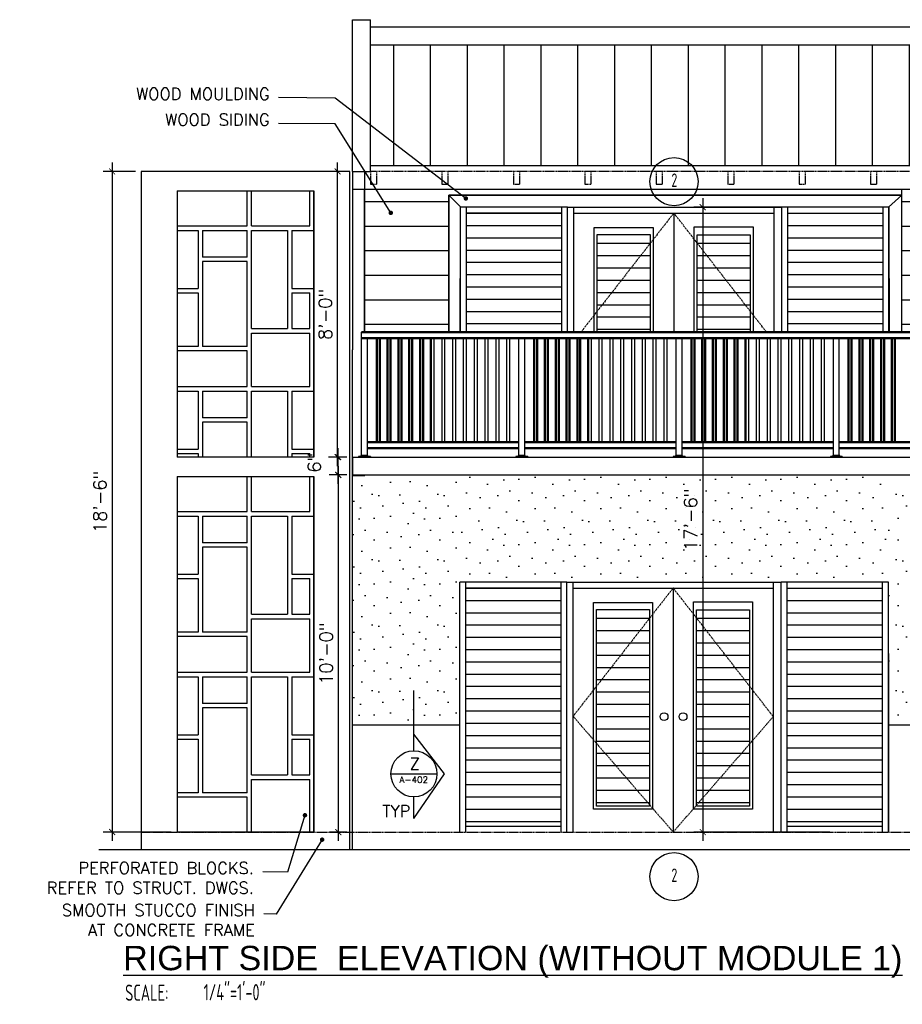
# Model space of a CAD drawing. Header units: inches. Extents: x -3803 to 34213, y -3756 to 4522.
# Tile 41 of 64: x 33041 to 33338, y 2606 to 2937. Entities that reach past the tile are written whole.
import ezdxf
from ezdxf.enums import TextEntityAlignment as Align

# ---------------------------------------------------------------- set-up
doc = ezdxf.new("R2010")
doc.units = ezdxf.units.IN
doc.header["$LTSCALE"] = 0.011
doc.header["$MEASUREMENT"] = 0
doc.header["$PDMODE"] = 1
doc.linetypes.add('DASHED', pattern=[0.75, 0.5, -0.25])
doc.layers.get('0').update_dxf_attribs({"linetype": 'CONTINUOUS'})
doc.layers.get('Defpoints').update_dxf_attribs({"linetype": 'CONTINUOUS'})
for name, color, linetype in [('a-door', 2, 'CONTINUOUS'), ('G-SYMB', 1, 'CONTINUOUS'), ('roof', 8, 'DASHED'), ('TEXT', 2, 'CONTINUOUS')]:
    doc.layers.add(name, color=color, linetype=linetype)
doc.layers.add('DIM', color=4, linetype='CONTINUOUS', lineweight=13)
doc.layers.add('G-PEN4', color=4, linetype='CONTINUOUS', lineweight=50)
doc.styles.add('LAR', font='arial.ttf', dxfattribs={"height": 0.25})
doc.styles.add('MED', font='archstyl.shx', dxfattribs={"width": 0.8, "height": 0.125})
doc.styles.add('ROMANS', font='romans.shx')
doc.styles.add('SMA', font='archstyl.shx', dxfattribs={"width": 0.8, "height": 0.0625})
doc.dimstyles.new('ANGEL', dxfattribs={"dimtxt": 4.375, "dimasz": 2, "dimexe": 3, "dimexo": 2, "dimgap": 1.5, "dimtad": 1, "dimdec": 0, "dimzin": 3, "dimdsep": 46, "dimlunit": 4, "dimtxsty": 'ROMANS', "dimblk": 'ARCHTICK', "dimcen": 0, "dimdle": 3, "dimclrd": 4, "dimclre": 4, "dimclrt": 2, "dimadec": 0, "dimazin": 0, "dimtfac": 1, "dimtdec": 0, "dimtmove": 1, "dimatfit": 3, "dimfxl": 1, "dimfrac": 2, "dimtolj": 1, "dimtzin": 0, "dimarcsym": 0})
doc.dimstyles.new('Copy of STANDARD', dxfattribs={"dimtxt": 8, "dimasz": 3, "dimexe": 3, "dimexo": 3, "dimgap": 3, "dimtad": 1, "dimrnd": 1, "dimzin": 3, "dimdsep": 46, "dimlunit": 4, "dimtxsty": 'Standard', "dimblk": 'ARCHTICK', "dimcen": 3, "dimdle": 3, "dimadec": 0, "dimazin": 0, "dimtfac": 1, "dimtix": 1, "dimtofl": 0, "dimtmove": 1, "dimatfit": 3, "dimfxl": 3, "dimtolj": 1, "dimtzin": 0, "dimlwd": -1, "dimlwe": -1, "dimarcsym": 0})

# ---------------------------------------------------------------- blocks, each defined once
blk = doc.blocks.new('_ArchTick')
at = {"color": 0, "linetype": 'ByBlock', "const_width": 0.15}
blk.add_lwpolyline([(-0.5, -0.5), (0.5, 0.5)], dxfattribs=at)
blk = doc.blocks.new('AINC-DOORID')
at = {"layer": 'G-SYMB'}
blk.add_circle((0, 0), 0.1673, dxfattribs=at)
at = {"layer": 'G-SYMB', "color": 4, "linetype": 'Continuous', "style": 'SMA', "width": 0.75}
blk.add_attdef('DNUM', text='', height=0.0938, dxfattribs=at).set_placement((0.0025, 0.0102), align=Align.MIDDLE)
blk = doc.blocks.new('AINC-TITLE')
at = {"layer": 'G-SYMB', "color": 4, "linetype": 'Continuous', "style": 'MED', "width": 0.75}
blk.add_text('SCALE:', height=0.125, dxfattribs=at).set_placement((-0.8802, -0.3073))
at = {"layer": 'G-SYMB', "color": 1, "linetype": 'Continuous', "style": 'LAR'}
blk.add_attdef('%%UDRAWING-TITLE', (-0.8951, -0.0717), '', height=0.1875, dxfattribs=at)
at = {"layer": 'G-SYMB', "color": 4, "linetype": 'Continuous', "style": 'MED', "width": 0.75}
blk.add_attdef('SCALE', (-0.2765, -0.3036), '', height=0.125, dxfattribs=at)
blk = doc.blocks.new('*D243')
at = {"layer": 'Defpoints', "color": 0, "ltscale": 10, "transparency": 16777216}
for p in [(33315.56, 2873.61), (33270.9, 2663.61), (33315.56, 2663.61)]:
    blk.add_point(p, dxfattribs=at)
at = {"layer": 'DIM', "color": 4, "lineweight": -2, "ltscale": 10, "transparency": 16777216}
for p, q in [((33270.9, 2876.61), (33270.9, 2660.61)), ((33313.56, 2873.61), (33267.9, 2873.61)), ((33313.56, 2663.61), (33267.9, 2663.61))]:
    blk.add_line(p, q, dxfattribs=at)
at = {"layer": 'DIM', "color": 4, "lineweight": -2, "ltscale": 10, "transparency": 16777216, "xscale": 2, "yscale": 2, "zscale": 2}
for p, rotation in [((33270.9, 2873.61), 90), ((33270.9, 2663.61), 270)]:
    blk.add_blockref('_ArchTick', p, dxfattribs=dict(at, rotation=rotation))
at = {"layer": 'DIM', "color": 2, "ltscale": 10, "transparency": 16777216, "insert": (33266.8, 2768.61), "char_height": 4.375, "attachment_point": 5, "rotation": 90, "style": 'ROMANS'}
blk.add_mtext('\\A1;17\'-6"', dxfattribs=at)
blk = doc.blocks.new('*D244')
at = {"layer": 'Defpoints', "color": 0, "ltscale": 10, "transparency": 16777216}
for p in [(33082.29, 2885.61), (33072.49, 2663.61), (33094.29, 2663.61)]:
    blk.add_point(p, dxfattribs=at)
at = {"layer": 'DIM', "color": 4, "lineweight": -2, "ltscale": 10, "transparency": 16777216}
for p, q in [((33080.29, 2885.61), (33069.49, 2885.61)), ((33072.49, 2888.61), (33072.49, 2660.61)), ((33092.29, 2663.61), (33069.49, 2663.61))]:
    blk.add_line(p, q, dxfattribs=at)
at = {"layer": 'DIM', "color": 4, "lineweight": -2, "ltscale": 10, "transparency": 16777216, "xscale": 2, "yscale": 2, "zscale": 2}
for p, rotation in [((33072.49, 2885.61), 90), ((33072.49, 2663.61), 270)]:
    blk.add_blockref('_ArchTick', p, dxfattribs=dict(at, rotation=rotation))
at = {"layer": 'DIM', "color": 2, "ltscale": 10, "transparency": 16777216, "insert": (33068.39, 2774.61), "char_height": 4.375, "attachment_point": 5, "rotation": 90, "style": 'ROMANS'}
blk.add_mtext('\\A1;18\'-6"', dxfattribs=at)
blk = doc.blocks.new('*D245')
at = {"layer": 'Defpoints', "color": 0, "ltscale": 10, "transparency": 16777216}
for p in [(33148.49, 2783.61), (33153.29, 2783.61), (33153.29, 2663.61)]:
    blk.add_point(p, dxfattribs=at)
at = {"layer": 'DIM', "color": 4, "lineweight": -2, "ltscale": 10, "transparency": 16777216}
for p, q in [((33148.49, 2660.61), (33148.49, 2786.61)), ((33151.29, 2783.61), (33145.49, 2783.61)), ((33151.29, 2663.61), (33145.49, 2663.61))]:
    blk.add_line(p, q, dxfattribs=at)
at = {"layer": 'DIM', "color": 4, "lineweight": -2, "ltscale": 10, "transparency": 16777216, "xscale": 2, "yscale": 2, "zscale": 2}
for p, rotation in [((33148.49, 2783.61), 90), ((33148.49, 2663.61), 270)]:
    blk.add_blockref('_ArchTick', p, dxfattribs=dict(at, rotation=rotation))
at = {"layer": 'DIM', "color": 2, "ltscale": 10, "transparency": 16777216, "insert": (33144.39, 2723.61), "char_height": 4.375, "attachment_point": 5, "rotation": 90, "style": 'ROMANS'}
blk.add_mtext('\\A1;10\'-0"', dxfattribs=at)
blk = doc.blocks.new('*D246')
at = {"layer": 'Defpoints', "color": 0, "ltscale": 10, "transparency": 16777216}
for p in [(33148.43, 2789.61), (33153.29, 2789.61), (33153.29, 2783.61)]:
    blk.add_point(p, dxfattribs=at)
at = {"layer": 'DIM', "color": 4, "lineweight": -2, "ltscale": 10, "transparency": 16777216}
for p, q in [((33151.29, 2789.61), (33145.43, 2789.61)), ((33148.43, 2780.61), (33148.43, 2792.61)), ((33151.29, 2783.61), (33145.43, 2783.61))]:
    blk.add_line(p, q, dxfattribs=at)
at = {"layer": 'DIM', "color": 4, "lineweight": -2, "ltscale": 10, "transparency": 16777216, "xscale": 2, "yscale": 2, "zscale": 2}
for p, rotation in [((33148.43, 2789.61), 90), ((33148.43, 2783.61), 270)]:
    blk.add_blockref('_ArchTick', p, dxfattribs=dict(at, rotation=rotation))
at = {"layer": 'DIM', "color": 2, "ltscale": 10, "transparency": 16777216, "insert": (33140.4, 2787.79), "char_height": 4.375, "attachment_point": 5, "rotation": 90, "style": 'ROMANS'}
blk.add_mtext('\\A1;6"', dxfattribs=at)
blk = doc.blocks.new('*D247')
at = {"layer": 'Defpoints', "color": 0, "ltscale": 10, "transparency": 16777216}
for p in [(33148.2, 2885.61), (33152.29, 2885.61), (33148.43, 2789.61)]:
    blk.add_point(p, dxfattribs=at)
at = {"layer": 'DIM', "color": 4, "lineweight": -2, "ltscale": 10, "transparency": 16777216}
for p, q in [((33150.29, 2885.61), (33145.2, 2885.61)), ((33148.2, 2786.61), (33148.2, 2888.61)), ((33146.43, 2789.61), (33145.2, 2789.61))]:
    blk.add_line(p, q, dxfattribs=at)
at = {"layer": 'DIM', "color": 4, "lineweight": -2, "ltscale": 10, "transparency": 16777216, "xscale": 2, "yscale": 2, "zscale": 2}
for p, rotation in [((33148.2, 2885.61), 90), ((33148.2, 2789.61), 270)]:
    blk.add_blockref('_ArchTick', p, dxfattribs=dict(at, rotation=rotation))
at = {"layer": 'DIM', "color": 2, "ltscale": 10, "transparency": 16777216, "insert": (33144.1, 2837.61), "char_height": 4.375, "attachment_point": 5, "rotation": 90, "style": 'ROMANS'}
blk.add_mtext('\\A1;8\'-0"', dxfattribs=at)

msp = doc.modelspace()

# ---------------------------------------------------------------- hatches: boundary and pattern name
at = {"ltscale": 10}
h = msp.add_hatch(dxfattribs=at)
h.set_pattern_fill('STIP1', color=1, scale=22, pattern_type=2)
h.set_pattern_definition([(0, (8545.38, 45.225), (0, 22), [0, -22]), (0, (8548.02, 41.705), (0, 22), [0, -22]), (0, (8546.92, 36.425), (0, 22), [0, -22]), (0, (8554.62, 31.365), (0, 22), [0, -22]), (0, (8553.96, 39.285), (0, 22), [0, -22]), (0, (8559.9, 44.565), (0, 22), [0, -22]), (0, (8552.2, 46.105), (0, 22), [0, -22]), (0, (8561.44, 37.085), (0, 22), [0, -22]), (0, (8560.34, 30.045), (0, 22), [0, -22]), (0, (8544.06, 26.745), (0, 22), [0, -22]), (0, (8548.02, 31.145), (0, 22), [0, -22]), (0, (8551.1, 26.965), (0, 22), [0, -22]), (0, (8564.52, 41.045), (0, 22), [0, -22]), (0, (8557.48, 35.545), (0, 22), [0, -22]), (0, (8555.72, 42.805), (0, 22), [0, -22]), (0, (8559.46, 40.825), (0, 22), [0, -22]), (0, (8551.54, 34.885), (0, 22), [0, -22]), (0, (8557.7, 46.765), (0, 22), [0, -22]), (0, (8564.52, 33.785), (0, 22), [0, -22]), (0, (8563.86, 27.185), (0, 22), [0, -22])])
h.paths.add_polyline_path([(33153.289641, 2783.6125628), (33189.289641, 2783.6125628), (33189.289641, 2699.6125628), (33153.289641, 2699.6125628)])
h.paths.add_polyline_path([(33403.289641, 2701.6125628), (33403.289641, 2757.6125628)], flags=16)
h.paths.add_polyline_path([(33403.2054623, 2701.6125628), (33371.2054623, 2701.6125628), (33371.2054623, 2747.6125628), (33403.2054623, 2747.6125628)], flags=16)
h.paths.add_polyline_path([(33333.289641, 2783.6125628), (33441.289641, 2783.6125628), (33441.289641, 2699.6125628), (33333.289641, 2699.6125628)])
h = msp.add_hatch(dxfattribs=at)
h.set_pattern_fill('STIP1', color=1, scale=22, pattern_type=2)
h.set_pattern_definition([(0, (9209.99, 36.416), (0, 22), [0, -22]), (0, (9212.63, 32.896), (0, 22), [0, -22]), (0, (9211.53, 27.616), (0, 22), [0, -22]), (0, (9219.23, 22.556), (0, 22), [0, -22]), (0, (9218.57, 30.476), (0, 22), [0, -22]), (0, (9224.51, 35.756), (0, 22), [0, -22]), (0, (9216.81, 37.296), (0, 22), [0, -22]), (0, (9226.05, 28.276), (0, 22), [0, -22]), (0, (9224.95, 21.236), (0, 22), [0, -22]), (0, (9208.67, 17.936), (0, 22), [0, -22]), (0, (9212.63, 22.336), (0, 22), [0, -22]), (0, (9215.71, 18.156), (0, 22), [0, -22]), (0, (9229.13, 32.236), (0, 22), [0, -22]), (0, (9222.09, 26.736), (0, 22), [0, -22]), (0, (9220.33, 33.996), (0, 22), [0, -22]), (0, (9224.07, 32.016), (0, 22), [0, -22]), (0, (9216.15, 26.076), (0, 22), [0, -22]), (0, (9222.31, 37.956), (0, 22), [0, -22]), (0, (9229.13, 24.976), (0, 22), [0, -22]), (0, (9228.47, 18.376), (0, 22), [0, -22])])
h.paths.add_polyline_path([(33333.3305248, 2783.6125628), (33189.289641, 2783.6125628), (33189.289641, 2747.6125628), (33333.3305248, 2747.6125628)])
at = {"layer": 'a-door'}
h = msp.add_hatch(dxfattribs=at)
h.set_pattern_fill('LINE', color=256, scale=99, angle=90)
h.set_pattern_definition([(90, (5917.317, 113.276), (-12.375, 8e-16), [])])
h.paths.add_polyline_path([(33435.289641, 2928.1959689), (33159.289641, 2928.1959689), (33159.289641, 2887.6125628), (33435.289641, 2887.6125628)])
h = msp.add_hatch(dxfattribs=at)
h.set_pattern_fill('LINE', color=3, scale=66)
h.set_pattern_definition([(0, (0, -12), (0, 8.25), [])])
h.paths.add_polyline_path([(33157.289641, 2879.6125628), (33437.289641, 2879.6125628), (33437.289641, 2831.6125628), (33405.2054623, 2831.6125628), (33405.2054623, 2873.6125628), (33369.2054623, 2873.6125628), (33369.2054623, 2831.6125628), (33337.8077693, 2831.6125628), (33337.8077693, 2877.6125628), (33185.5851471, 2877.6125628), (33185.5851471, 2831.6125628), (33157.289641, 2831.6125628)])
h = msp.add_hatch(dxfattribs=at)
h.set_pattern_fill('LINE', color=256, scale=33)
h.set_pattern_definition([(0, (8485.623, 116.085), (0, 4.125), [])])
h.paths.add_polyline_path([(33191.5121522, 2831.6125628), (33223.5121522, 2831.6125628), (33223.5121522, 2871.6125628), (33191.5121522, 2871.6125628)])
h = msp.add_hatch(dxfattribs=at)
h.set_pattern_fill('LINE', color=256, scale=33)
h.set_pattern_definition([(0, (8593.623, 116.085), (0, 4.125), [])])
h.paths.add_polyline_path([(33299.5121522, 2831.6125628), (33331.5121522, 2831.6125628), (33331.5121522, 2871.6125628), (33299.5121522, 2871.6125628)])
h = msp.add_hatch(dxfattribs=at)
h.set_pattern_fill('LINE', color=256, scale=33)
h.set_pattern_definition([(0, (8543.623, 176.085), (0, 4.125), [])])
h.paths.add_polyline_path([(33269.0134226, 2831.6125628), (33286.8700052, 2831.6125628), (33286.8700052, 2864.3134781), (33269.0134226, 2864.3134781)])
h.paths.add_polyline_path([(33235.3981964, 2831.6125628), (33253.254779, 2831.6125628), (33253.254779, 2864.433411), (33235.3981964, 2864.433411)])
h = msp.add_hatch(dxfattribs=at)
h.set_pattern_fill('LINE', color=256, scale=33)
h.set_pattern_definition([(0, (8485.4004, -9.915), (0, 4.125), [])])
h.paths.add_polyline_path([(33191.289641, 2745.6125628), (33223.289641, 2745.6125628), (33223.289641, 2665.6125628), (33191.289641, 2665.6125628)])
h = msp.add_hatch(dxfattribs=at)
h.set_pattern_fill('LINE', color=256, scale=33)
h.set_pattern_definition([(0, (8593.4004, -9.915), (0, 4.125), [])])
h.paths.add_polyline_path([(33299.289641, 2745.6125628), (33331.289641, 2745.6125628), (33331.289641, 2665.6125628), (33299.289641, 2665.6125628)])
h = msp.add_hatch(dxfattribs=at)
h.set_pattern_fill('LINE', color=256, scale=33)
h.set_pattern_definition([(0, (8543.4004, 50.085), (0, 4.125), [])])
h.paths.add_polyline_path([(33253.0322678, 2738.433411), (33235.1756852, 2738.433411), (33235.1756852, 2672.2887045), (33253.0322678, 2672.2887045)])
h.paths.add_polyline_path([(33286.647494, 2738.3134781), (33268.7909114, 2738.3134781), (33268.7909114, 2672.2887045), (33286.647494, 2672.2887045)])
at = {"layer": 'roof', "ltscale": 53}
h = msp.add_hatch(dxfattribs=at)
h.set_pattern_fill('RSLATE', color=256, scale=3, pattern_type=2)
h.set_pattern_definition([(90, (7901.32, 113.276), (-54, 3e-15), [18, -1.5, 33, -1.5]), (0, (7901.32, 113.276), (0, 54), [19.5, -1.5, 6, -1.5, 24, -1.5]), (0, (7901.32, 165.776), (0, 54), [12, -1.5, 22.5, -1.5, 15, -1.5]), (90, (7953.82, 113.276), (-54, 3e-15), [12, -1.5, 28.5, -1.5, 9, -1.5]), (90, (7920.82, 113.276), (-54, 3e-15), [18, -1.5, 12, -22.5]), (90, (7922.32, 113.276), (-54, 3e-15), [12, -1.5, 18, -22.5]), (90, (7928.32, 113.276), (-54, 3e-15), [12, -42]), (90, (7929.82, 113.276), (-54, 3e-15), [12, -42]), (180, (7953.82, 125.276), (-7e-15, -54), [24, -1.5, 6, -22.5]), (180, (7953.82, 126.776), (-7e-15, -54), [15, -1.5, 15, -22.5]), (0, (7901.32, 131.276), (0, 54), [19.5, -34.5]), (0, (7901.32, 132.776), (0, 54), [12, -1.5, 6, -34.5]), (0, (7901.32, 144.776), (0, 54), [-13.5, 6, -1.5, 15, -18]), (0, (7901.32, 146.276), (0, 54), [-13.5, 22.5, -18]), (270, (7937.32, 165.776), (54, -1e-14), [19.5, -1.5, 18, -15]), (270, (7938.82, 165.776), (54, -1e-14), [9, -1.5, 28.5, -15]), (180, (7953.82, 155.276), (-7e-15, -54), [15, -39]), (180, (7953.82, 156.776), (-7e-15, -54), [15, -39]), (270, (7913.32, 165.776), (54, -1e-14), [33, -21]), (270, (7914.82, 165.776), (54, -1e-14), [19.5, -1.5, 12, -21])])
h.paths.add_polyline_path([(33140.2887741, 2879.1364765), (33094.2887741, 2879.1364765), (33094.2887741, 2789.6125628), (33140.2887741, 2789.6125628)])
h = msp.add_hatch(dxfattribs=at)
h.set_pattern_fill('RSLATE', color=256, scale=3, pattern_type=2)
h.set_pattern_definition([(90, (7901.32, 17.276), (-54, 3e-15), [18, -1.5, 33, -1.5]), (0, (7901.32, 17.276), (0, 54), [19.5, -1.5, 6, -1.5, 24, -1.5]), (0, (7901.32, 69.776), (0, 54), [12, -1.5, 22.5, -1.5, 15, -1.5]), (90, (7953.82, 17.276), (-54, 3e-15), [12, -1.5, 28.5, -1.5, 9, -1.5]), (90, (7920.82, 17.276), (-54, 3e-15), [18, -1.5, 12, -22.5]), (90, (7922.32, 17.276), (-54, 3e-15), [12, -1.5, 18, -22.5]), (90, (7928.32, 17.276), (-54, 3e-15), [12, -42]), (90, (7929.82, 17.276), (-54, 3e-15), [12, -42]), (180, (7953.82, 29.276), (-7e-15, -54), [24, -1.5, 6, -22.5]), (180, (7953.82, 30.776), (-7e-15, -54), [15, -1.5, 15, -22.5]), (0, (7901.32, 35.276), (0, 54), [19.5, -34.5]), (0, (7901.32, 36.776), (0, 54), [12, -1.5, 6, -34.5]), (0, (7901.32, 48.776), (0, 54), [-13.5, 6, -1.5, 15, -18]), (0, (7901.32, 50.276), (0, 54), [-13.5, 22.5, -18]), (270, (7937.32, 69.776), (54, -1e-14), [19.5, -1.5, 18, -15]), (270, (7938.82, 69.776), (54, -1e-14), [9, -1.5, 28.5, -15]), (180, (7953.82, 59.276), (-7e-15, -54), [15, -39]), (180, (7953.82, 60.776), (-7e-15, -54), [15, -39]), (270, (7913.32, 69.776), (54, -1e-14), [33, -21]), (270, (7914.82, 69.776), (54, -1e-14), [19.5, -1.5, 12, -21])])
h.paths.add_polyline_path([(33140.2887741, 2783.1364765), (33094.2887741, 2783.1364765), (33094.2887741, 2663.6125628), (33140.2887741, 2663.6125628)])

# ---------------------------------------------------------------- linework, layer by layer
at = {"color": 1}
for p, q in [((33153.289641, 2936.6125628), (33159.289641, 2936.6125628)), ((33153.289641, 2885.6125628), (33153.289641, 2936.6125628)), ((33159.289641, 2885.6125628), (33159.289641, 2936.6125628)), ((33159.289641, 2934.1959689), (33435.289641, 2934.1959689)), ((33159.289641, 2928.1959689), (33435.289641, 2928.1959689))]:
    msp.add_line(p, q, dxfattribs=at)
at = {"color": 2, "ltscale": 10}
for p, q in [((33082.2887741, 2885.6125628), (33082.2887741, 2657.6125628)), ((33152.289641, 2885.6125628), (33082.2887741, 2885.6125628)), ((33152.289641, 2657.6125628), (33152.289641, 2885.6125628)), ((33094.2887741, 2879.1364765), (33094.2887741, 2789.6125628)), ((33094.2887741, 2879.1364765), (33140.2887741, 2879.1364765)), ((33140.2887741, 2879.1364765), (33140.2887741, 2789.6125628)), ((33140.2887741, 2789.6125628), (33094.2887741, 2789.6125628)), ((33094.2887741, 2783.1364765), (33094.2887741, 2663.6125628)), ((33094.2887741, 2783.1364765), (33140.2887741, 2783.1364765)), ((33140.2887741, 2783.1364765), (33140.2887741, 2663.6125628)), ((33140.2887741, 2663.6125628), (33094.2887741, 2663.6125628))]:
    msp.add_line(p, q, dxfattribs=at)
at = {"color": 4, "ltscale": 10}
for p, q in [((33153.289641, 2885.6125628), (33159.289641, 2885.6125628)), ((33153.289641, 2885.6125628), (33153.289641, 2825.6125628)), ((33157.289641, 2885.6125628), (33157.289641, 2831.6125628)), ((33153.289641, 2879.6125628), (33441.289641, 2879.6125628)), ((33337.8077693, 2831.6125628), (33337.8077693, 2879.6125628)), ((33185.5851471, 2831.6125628), (33185.5851471, 2877.6125628)), ((33185.5851471, 2877.6125628), (33337.8077693, 2877.6125628)), ((33185.5851471, 2877.6125628), (33189.5851471, 2873.6125628)), ((33333.289641, 2873.6125628), (33337.8077693, 2877.6125628)), ((33333.289641, 2873.6125628), (33333.289641, 2831.6125628)), ((33189.289641, 2849.6125628), (33189.289641, 2831.6125628)), ((33333.289641, 2849.6125628), (33333.289641, 2831.6125628)), ((33333.5121522, 2849.6125628), (33333.5121522, 2831.6125628)), ((33156.2855171, 2790.1119723), (33156.2855171, 2831.6125628)), ((33158.2855171, 2790.1119723), (33158.2855171, 2829.6125798)), ((33209.1167884, 2790.1119723), (33209.1167884, 2829.6296539)), ((33211.1167884, 2790.1119723), (33211.1167884, 2829.6295245)), ((33261.9480598, 2790.1119723), (33261.9480598, 2829.6262359)), ((33263.9480598, 2790.1119723), (33263.9480598, 2829.6261065)), ((33314.7793311, 2790.1119723), (33314.7793311, 2829.622818)), ((33316.7793311, 2790.1119723), (33316.7793311, 2829.6226886)), ((33153.289641, 2783.6125628), (33153.289641, 2825.6125628)), ((33153.289641, 2657.6125628), (33153.289641, 2795.4184684)), ((33153.289641, 2783.6125628), (33153.289641, 2789.6125628)), ((33159.2855171, 2789.8619723), (33155.2855171, 2789.8619723)), ((33155.2855171, 2789.8619723), (33155.2855171, 2789.6060668)), ((33158.4105171, 2790.1119723), (33156.1605171, 2790.1119723)), ((33156.1605171, 2789.8619723), (33156.1605171, 2790.1119723)), ((33158.4105171, 2789.8619723), (33158.4105171, 2790.1119723)), ((33159.2855171, 2789.8619723), (33159.2855171, 2789.6060668)), ((33212.1167884, 2789.8585649), (33208.1167884, 2789.8585649)), ((33208.1167884, 2789.8585649), (33208.1167884, 2789.6026594)), ((33211.2417884, 2790.1085649), (33208.9917884, 2790.1085649)), ((33208.9917884, 2789.8585649), (33208.9917884, 2790.1085649)), ((33211.2417884, 2789.8585649), (33211.2417884, 2790.1085649)), ((33212.1167884, 2789.8585649), (33212.1167884, 2789.6026594)), ((33264.9480598, 2789.8585649), (33260.9480598, 2789.8585649)), ((33260.9480598, 2789.8585649), (33260.9480598, 2789.6026594)), ((33264.0730598, 2790.1085649), (33261.8230598, 2790.1085649)), ((33261.8230598, 2789.8585649), (33261.8230598, 2790.1085649)), ((33264.0730598, 2789.8585649), (33264.0730598, 2790.1085649)), ((33264.9480598, 2789.8585649), (33264.9480598, 2789.6026594)), ((33317.7793311, 2789.8585649), (33313.7793311, 2789.8585649)), ((33313.7793311, 2789.8585649), (33313.7793311, 2789.6026594)), ((33316.9043311, 2790.1085649), (33314.6543311, 2790.1085649)), ((33314.6543311, 2789.8585649), (33314.6543311, 2790.1085649)), ((33316.9043311, 2789.8585649), (33316.9043311, 2790.1085649)), ((33317.7793311, 2789.8585649), (33317.7793311, 2789.6026594)), ((33333.289641, 2723.6125628), (33333.289641, 2663.6125628)), ((33153.289641, 2699.6125628), (33189.289641, 2699.6125628)), ((33333.289641, 2699.6125628), (33441.289641, 2699.6125628)), ((33153.289641, 2657.6125628), (33153.289641, 2663.6125628))]:
    msp.add_line(p, q, dxfattribs=at)
at = {"color": 6, "ltscale": 10}
for p, q in [((33159.289641, 2887.6125628), (33435.289641, 2887.6125628)), ((33153.289641, 2789.6125628), (33153.289641, 2783.6125628)), ((33153.289641, 2789.6125628), (33312.789641, 2789.6125628)), ((33312.789641, 2789.6125628), (33478.289641, 2789.6125628)), ((33153.289641, 2783.6125628), (33478.289641, 2783.6125628)), ((33153.289641, 2657.6125628), (33068.0278469, 2657.6125628)), ((33441.289641, 2657.6125628), (33153.289641, 2657.6125628))]:
    msp.add_line(p, q, dxfattribs=at)
at = {"color": 5, "ltscale": 10}
for p, q in [((33140.2887741, 2789.6125628), (33140.2887741, 2879.1364765)), ((33153.289641, 2789.6119723), (33153.289641, 2783.4184684)), ((33153.289641, 2789.6119723), (33153.289641, 2783.6119723)), ((33153.289641, 2789.6119723), (33153.289641, 2783.6125628)), ((33140.2887741, 2663.6125628), (33140.2887741, 2783.1364765)), ((33153.289641, 2783.6125628), (33441.289641, 2783.6125628)), ((33153.289641, 2783.4184684), (33157.3929444, 2783.4184684))]:
    msp.add_line(p, q, dxfattribs=at)
at = {"color": 1, "ltscale": 10}
for p, q in [((33173.8838093, 2690.9018793), (33173.8838093, 2711.2120164)), ((33173.8838093, 2690.9018793), (33173.8838093, 2696.5069778)), ((33184.0958914, 2683.1989133), (33173.8838093, 2696.5069778)), ((33166.1570653, 2683.1751352), (33181.6105534, 2683.1751352)), ((33173.8838093, 2668.1527553), (33184.0958914, 2683.1989133)), ((33173.8838093, 2668.1527553), (33173.8838093, 2675.4483912))]:
    msp.add_line(p, q, dxfattribs=at)
at = {"color": 4, "ltscale": 10}
for points in [[(33180.5703476, 2829.6315064), (33180.5703476, 2794.6119723)], [(33183.2011527, 2829.6313368), (33183.2011527, 2794.6119723)], [(33184.2011527, 2829.6312723), (33184.2011527, 2794.6119723)], [(33186.8319578, 2829.6311026), (33186.8319578, 2794.6119723)], [(33187.8319578, 2829.6310381), (33187.8319578, 2794.6119723)], [(33190.4627629, 2829.6308684), (33190.4627629, 2794.6119723)], [(33191.4627629, 2829.6308039), (33191.4627629, 2794.6119723)], [(33194.093568, 2829.6306343), (33194.093568, 2794.6119723)], [(33195.093568, 2829.6305698), (33195.093568, 2794.6119723)], [(33197.7243731, 2829.6304001), (33197.7243731, 2794.6119723)], [(33198.7243731, 2829.6303356), (33198.7243731, 2794.6119723)], [(33201.3551782, 2829.6301659), (33201.3551782, 2794.6119723)], [(33202.3551782, 2829.6301014), (33202.3551782, 2794.6119723)], [(33204.9859833, 2829.6299317), (33204.9859833, 2794.6119723)], [(33205.9859833, 2829.6298673), (33205.9859833, 2794.6119723)], [(33233.401619, 2829.6315064), (33233.401619, 2794.6119723)], [(33236.0324241, 2829.6313368), (33236.0324241, 2794.6119723)], [(33237.0324241, 2829.6312723), (33237.0324241, 2794.6119723)], [(33239.6632292, 2829.6311026), (33239.6632292, 2794.6119723)], [(33240.6632292, 2829.6310381), (33240.6632292, 2794.6119723)], [(33243.2940343, 2829.6308684), (33243.2940343, 2794.6119723)], [(33244.2940343, 2829.6308039), (33244.2940343, 2794.6119723)], [(33246.9248394, 2829.6306343), (33246.9248394, 2794.6119723)], [(33247.9248394, 2829.6305698), (33247.9248394, 2794.6119723)], [(33250.5556445, 2829.6304001), (33250.5556445, 2794.6119723)], [(33251.5556445, 2829.6303356), (33251.5556445, 2794.6119723)], [(33254.1864496, 2829.6301659), (33254.1864496, 2794.6119723)], [(33255.1864496, 2829.6301014), (33255.1864496, 2794.6119723)], [(33257.8172547, 2829.6299317), (33257.8172547, 2794.6119723)], [(33258.8172547, 2829.6298673), (33258.8172547, 2794.6119723)], [(33286.2328903, 2829.6315064), (33286.2328903, 2794.6119723)], [(33288.8636954, 2829.6313368), (33288.8636954, 2794.6119723)], [(33289.8636954, 2829.6312723), (33289.8636954, 2794.6119723)], [(33292.4945005, 2829.6311026), (33292.4945005, 2794.6119723)], [(33293.4945005, 2829.6310381), (33293.4945005, 2794.6119723)], [(33296.1253056, 2829.6308684), (33296.1253056, 2794.6119723)], [(33297.1253056, 2829.6308039), (33297.1253056, 2794.6119723)], [(33299.7561107, 2829.6306343), (33299.7561107, 2794.6119723)], [(33300.7561107, 2829.6305698), (33300.7561107, 2794.6119723)], [(33303.3869158, 2829.6304001), (33303.3869158, 2794.6119723)], [(33304.3869158, 2829.6303356), (33304.3869158, 2794.6119723)], [(33307.0177209, 2829.6301659), (33307.0177209, 2794.6119723)], [(33308.0177209, 2829.6301014), (33308.0177209, 2794.6119723)], [(33310.648526, 2829.6299317), (33310.648526, 2794.6119723)], [(33311.648526, 2829.6298673), (33311.648526, 2794.6119723)]]:
    msp.add_lwpolyline(points, dxfattribs=at)
at = {"color": 1, "ltscale": 10}
msp.add_circle((33173.8838093, 2683.1751352), 7.7267441, dxfattribs=at)
at = {"layer": 'a-door'}
for p, q in [((33189.5121522, 2831.6125628), (33189.5121522, 2873.6125628)), ((33225.5121522, 2873.6125628), (33189.5121522, 2873.6125628)), ((33191.5121522, 2831.6125628), (33191.5121522, 2873.6125628)), ((33223.5121522, 2831.6125628), (33223.5121522, 2873.6125628)), ((33225.5121522, 2831.6125628), (33225.5121522, 2873.6125628)), ((33225.5121522, 2849.6125628), (33225.5121522, 2873.6125628)), ((33297.5121522, 2831.6125628), (33297.5121522, 2873.6125628)), ((33297.5121522, 2831.6125628), (33297.5121522, 2873.6125628)), ((33333.5121522, 2873.6125628), (33297.5121522, 2873.6125628)), ((33299.5121522, 2831.6125628), (33299.5121522, 2873.6125628)), ((33331.5121522, 2831.6125628), (33331.5121522, 2873.6125628)), ((33333.5121522, 2831.6125628), (33333.5121522, 2873.6125628)), ((33223.5121522, 2871.6125628), (33191.5121522, 2871.6125628)), ((33189.289641, 2663.6125628), (33189.289641, 2747.6125628)), ((33225.289641, 2747.6125628), (33189.289641, 2747.6125628)), ((33191.289641, 2663.6125628), (33191.289641, 2747.6125628)), ((33223.289641, 2663.6125628), (33223.289641, 2747.6125628)), ((33225.289641, 2663.6125628), (33225.289641, 2747.6125628)), ((33225.289641, 2723.6125628), (33225.289641, 2747.6125628)), ((33297.289641, 2663.6125628), (33297.289641, 2747.6125628)), ((33297.289641, 2663.6125628), (33297.289641, 2747.6125628)), ((33333.289641, 2747.6125628), (33297.289641, 2747.6125628)), ((33299.289641, 2663.6125628), (33299.289641, 2747.6125628)), ((33331.289641, 2663.6125628), (33331.289641, 2747.6125628)), ((33333.289641, 2663.6125628), (33333.289641, 2747.6125628)), ((33223.289641, 2745.6125628), (33191.289641, 2745.6125628)), ((33191.289641, 2665.6125628), (33223.289641, 2665.6125628)), ((33299.289641, 2665.6125628), (33331.289641, 2665.6125628))]:
    msp.add_line(p, q, dxfattribs=at)
at = {"layer": 'a-door', "color": 2, "linetype": 'Continuous', "lineweight": -3}
for p, q in [((33225.5121522, 2873.6125628), (33297.5121522, 2873.6125628)), ((33227.5801704, 2831.6125628), (33227.5801704, 2873.6125628)), ((33294.810623, 2873.6125628), (33294.810623, 2831.6125628)), ((33227.5801704, 2871.6125628), (33294.810623, 2871.6125628)), ((33261.1953967, 2871.6125628), (33261.1953967, 2831.6125628)), ((33225.289641, 2747.6125628), (33297.289641, 2747.6125628)), ((33227.3576592, 2663.6125628), (33227.3576592, 2747.6125628)), ((33294.5881118, 2747.6125628), (33294.5881118, 2663.6125628)), ((33227.3576592, 2745.6125628), (33294.5881118, 2745.6125628)), ((33260.9728855, 2745.6125628), (33260.9728855, 2663.6125628))]:
    msp.add_line(p, q, dxfattribs=at)
at = {"layer": 'a-door', "color": 3}
msp.add_lwpolyline([(33157.289641, 2879.6125628), (33437.289641, 2879.6125628), (33437.289641, 2831.6125628), (33405.2054623, 2831.6125628), (33405.2054623, 2873.6125628), (33369.2054623, 2873.6125628), (33369.2054623, 2831.6125628), (33337.8077693, 2831.6125628), (33337.8077693, 2877.6125628), (33185.5851471, 2877.6125628), (33185.5851471, 2831.6125628), (33157.289641, 2831.6125628), (33157.289641, 2879.6125628)], dxfattribs=at)
at = {"layer": 'a-door', "color": 2, "linetype": 'Continuous', "lineweight": -3}
for points in [[(33234.3981964, 2831.6125628), (33234.3981964, 2866.7868725), (33254.254779, 2866.7868725), (33254.254779, 2831.6125628)], [(33268.0134226, 2831.6125628), (33268.0134226, 2866.9486637), (33287.8700052, 2866.9486637), (33287.8700052, 2831.6125628)], [(33235.3981964, 2831.6125628), (33235.3981964, 2864.433411), (33253.254779, 2864.433411), (33253.254779, 2831.6125628)], [(33269.0134226, 2831.6125628), (33269.0134226, 2864.3134781), (33286.8700052, 2864.3134781), (33286.8700052, 2831.6125628)]]:
    msp.add_lwpolyline(points, dxfattribs=at)
for points in [[(33234.1756852, 2740.7868725), (33254.0322678, 2740.7868725), (33254.0322678, 2671.2887045), (33234.1756852, 2671.2887045)], [(33267.7909114, 2740.9486637), (33287.647494, 2740.9486637), (33287.647494, 2671.2887045), (33267.7909114, 2671.2887045)], [(33235.1756852, 2738.433411), (33253.0322678, 2738.433411), (33253.0322678, 2672.2887045), (33235.1756852, 2672.2887045)], [(33268.7909114, 2738.3134781), (33286.647494, 2738.3134781), (33286.647494, 2672.2887045), (33268.7909114, 2672.2887045)]]:
    msp.add_lwpolyline(points, close=True, dxfattribs=at)
for centre in [(33257.906511, 2702.4042197), (33264.2852332, 2702.4042197)]:
    msp.add_circle(centre, 1.3187073, dxfattribs=at)
at = {"layer": 'DIM', "color": 4, "ltscale": 10}
msp.add_line((33186.289641, 2789.6125628), (33173.4067717, 2789.6125628), dxfattribs=at)
at = {"layer": 'G-PEN4'}
for p, q in [((33156.2855171, 2831.6125628), (33475.293765, 2831.6125628)), ((33156.2855171, 2829.6125628), (33473.293765, 2829.6125628)), ((33158.2855171, 2829.6125798), (33315.1250753, 2829.6125798)), ((33158.2855099, 2794.6119723), (33209.1167884, 2794.6119723)), ((33211.1167884, 2794.6119723), (33261.9480598, 2794.6119723)), ((33263.9480598, 2794.6119723), (33314.7793311, 2794.6119723)), ((33316.7793311, 2794.6119723), (33367.6106024, 2794.6119723)), ((33158.285513, 2792.6323531), (33209.1167884, 2792.6290748)), ((33211.1167884, 2792.6289458), (33261.9480598, 2792.6256674)), ((33263.9480598, 2792.6255385), (33314.7793311, 2792.6222601)), ((33316.7793311, 2792.6221311), (33367.6106024, 2792.6188528))]:
    msp.add_line(p, q, dxfattribs=at)
for points in [[(33161.4163222, 2829.6327418), (33161.4163222, 2794.6119723)], [(33162.4163222, 2829.6326773), (33162.4163222, 2794.6119723)], [(33165.0471273, 2829.6325076), (33165.0471273, 2794.6119723)], [(33166.0471273, 2829.6324431), (33166.0471273, 2794.6119723)], [(33168.6779324, 2829.6322734), (33168.6779324, 2794.6119723)], [(33169.6779324, 2829.6322089), (33169.6779324, 2794.6119723)], [(33172.3087375, 2829.6320393), (33172.3087375, 2794.6119723)], [(33173.3087375, 2829.6319748), (33173.3087375, 2794.6119723)], [(33175.9395425, 2829.6318051), (33175.9395425, 2794.6119723)], [(33176.9395425, 2829.6317406), (33176.9395425, 2794.6119723)], [(33179.5703476, 2829.6315709), (33179.5703476, 2794.6119723)], [(33214.2475935, 2829.6327418), (33214.2475935, 2794.6119723)], [(33215.2475935, 2829.6326773), (33215.2475935, 2794.6119723)], [(33217.8783986, 2829.6325076), (33217.8783986, 2794.6119723)], [(33218.8783986, 2829.6324431), (33218.8783986, 2794.6119723)], [(33221.5092037, 2829.6322734), (33221.5092037, 2794.6119723)], [(33222.5092037, 2829.6322089), (33222.5092037, 2794.6119723)], [(33225.1400088, 2829.6320393), (33225.1400088, 2794.6119723)], [(33226.1400088, 2829.6319748), (33226.1400088, 2794.6119723)], [(33228.7708139, 2829.6318051), (33228.7708139, 2794.6119723)], [(33229.7708139, 2829.6317406), (33229.7708139, 2794.6119723)], [(33232.401619, 2829.6315709), (33232.401619, 2794.6119723)], [(33267.0788649, 2829.6327418), (33267.0788649, 2794.6119723)], [(33268.0788649, 2829.6326773), (33268.0788649, 2794.6119723)], [(33270.7096699, 2829.6325076), (33270.7096699, 2794.6119723)], [(33271.7096699, 2829.6324431), (33271.7096699, 2794.6119723)], [(33274.340475, 2829.6322734), (33274.340475, 2794.6119723)], [(33275.340475, 2829.6322089), (33275.340475, 2794.6119723)], [(33277.9712801, 2829.6320393), (33277.9712801, 2794.6119723)], [(33278.9712801, 2829.6319748), (33278.9712801, 2794.6119723)], [(33281.6020852, 2829.6318051), (33281.6020852, 2794.6119723)], [(33282.6020852, 2829.6317406), (33282.6020852, 2794.6119723)], [(33285.2328903, 2829.6315709), (33285.2328903, 2794.6119723)], [(33319.9101362, 2829.6327418), (33319.9101362, 2794.6119723)], [(33320.9101362, 2829.6326773), (33320.9101362, 2794.6119723)], [(33323.5409413, 2829.6325076), (33323.5409413, 2794.6119723)], [(33324.5409413, 2829.6324431), (33324.5409413, 2794.6119723)], [(33327.1717464, 2829.6322734), (33327.1717464, 2794.6119723)], [(33328.1717464, 2829.6322089), (33328.1717464, 2794.6119723)], [(33330.8025515, 2829.6320393), (33330.8025515, 2794.6119723)], [(33331.8025515, 2829.6319748), (33331.8025515, 2794.6119723)], [(33334.4333566, 2829.6318051), (33334.4333566, 2794.6119723)], [(33335.4333566, 2829.6317406), (33335.4333566, 2794.6119723)]]:
    msp.add_lwpolyline(points, dxfattribs=at)
at = {"layer": 'roof', "ltscale": 53}
for p, q in [((33159.289641, 2885.6125628), (33159.289641, 2881.3465178)), ((33161.289641, 2885.6125628), (33161.289641, 2881.3465178)), ((33183.289641, 2885.6125628), (33183.289641, 2881.3465178)), ((33185.289641, 2885.6125628), (33185.289641, 2881.3465178)), ((33207.289641, 2885.6125628), (33207.289641, 2881.3465178)), ((33209.289641, 2885.6125628), (33209.289641, 2881.3465178)), ((33231.289641, 2885.6125628), (33231.289641, 2881.3465178)), ((33233.289641, 2885.6125628), (33233.289641, 2881.3465178)), ((33255.289641, 2885.6125628), (33255.289641, 2881.3465178)), ((33257.289641, 2885.6125628), (33257.289641, 2881.3465178)), ((33279.289641, 2885.6125628), (33279.289641, 2881.3465178)), ((33281.289641, 2885.6125628), (33281.289641, 2881.3465178)), ((33303.289641, 2885.6125628), (33303.289641, 2881.3465178)), ((33305.289641, 2885.6125628), (33305.289641, 2881.3465178)), ((33327.289641, 2885.6125628), (33327.289641, 2881.3465178)), ((33329.289641, 2885.6125628), (33329.289641, 2881.3465178)), ((33159.289641, 2881.3465178), (33161.289641, 2881.3465178)), ((33183.289641, 2881.301124), (33185.289641, 2881.301124)), ((33207.289641, 2881.3465178), (33209.289641, 2881.3465178)), ((33231.289641, 2881.301124), (33233.289641, 2881.301124)), ((33255.289641, 2881.301124), (33257.289641, 2881.301124)), ((33279.289641, 2881.3465178), (33281.289641, 2881.3465178)), ((33303.289641, 2881.3465178), (33305.289641, 2881.3465178)), ((33327.289641, 2881.301124), (33329.289641, 2881.301124)), ((33261.1953967, 2871.6125628), (33229.9851563, 2831.6125628)), ((33292.3054873, 2831.6125628), (33261.1953967, 2871.6125628)), ((33153.289641, 2789.6125628), (33472.289641, 2789.6125628)), ((33260.9728855, 2745.6125628), (33227.3576592, 2702.5302593)), ((33294.5881118, 2702.3915684), (33260.9728855, 2745.6125628)), ((33227.3576592, 2702.5302593), (33260.9728855, 2663.6125628)), ((33260.9728855, 2663.6125628), (33294.5881118, 2702.3915684)), ((33082.2887741, 2663.6125628), (33441.289641, 2663.6125628))]:
    msp.add_line(p, q, dxfattribs=at)
msp.add_lwpolyline([(33159.289641, 2887.6125628), (33435.289641, 2887.6125628), (33435.289641, 2885.6125628), (33159.289641, 2885.6125628)], close=True, dxfattribs=at)

# ---------------------------------------------------------------- block references
at = {"xscale": 48.29248555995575, "yscale": 48.29248555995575, "zscale": 48.29248555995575}
for p in [(33261.2431617, 2882.1846309), (33261.2431617, 2648.6227447)]:
    msp.add_blockref('AINC-DOORID', p, dxfattribs=at).add_auto_attribs({'DNUM': '2'})
at = {"layer": 'DIM', "xscale": 43.66204933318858, "yscale": 43.66204933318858, "zscale": 43.66204933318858}
msp.add_blockref('AINC-TITLE', (33115.2901204, 2620.3172738), dxfattribs=at).add_auto_attribs({'%%UDRAWING-TITLE': '%%URIGHT SIDE  ELEVATION (WITHOUT MODULE 1)', 'SCALE': '1/4"=1\'-0"'})

# ---------------------------------------------------------------- texts
at = {"layer": 'TEXT', "color": 2}
for s, insert, char_height, width, attachment_point in [('{\\Fromans|c0;WOOD MOULDING}', (33125.4307623, 2913.6605807), 4.000692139, 137.254255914, 3), ('{\\Fromans|c0;WOOD SIDING}', (33125.4307623, 2905.0223053), 4.000692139, 137.254255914, 3), ('{\\Fromans|c0;Z}', (33172.4453003, 2688.6124218), 4.000692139, 137.254255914, 1), ('{\\Fromans|c0;A-402}', (33169.0094632, 2682.2845512), 2.159637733, 74.092047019, 1), ('{\\Fromans|c0;TYP}', (33163.2455621, 2672.6192438), 4.000692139, 137.254255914, 1), ('{\\Fromans|c0;PERFORATED BLOCKS.\\PREFER TO STRUCT. DWGS.}', (33120.1216652, 2653.5270268), 4.000692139, 137.254255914, 3), ('{\\Fromans|c0;SMOOTH STUCCO FINISH\\PAT CONCRETE FRAME }', (33120.4322252, 2639.3599828), 4.000692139, 137.254255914, 3)]:
    msp.add_mtext(s, dxfattribs=dict(at, insert=insert, char_height=char_height, width=width, attachment_point=attachment_point))

# ---------------------------------------------------------------- dimensions: what is measured, and where the dimension line sits
at = {"layer": 'DIM', "ltscale": 10}
for base, p1, p2, picture, middle in [((33072.4927771, 2663.6125628), (33082.2887741, 2885.6125628), (33094.2887741, 2663.6125628), '*D244', (33068.3886104, 2774.6125628)), ((33148.2024727, 2885.6125628), (33148.4330052, 2789.6119723), (33152.289641, 2885.6125628), '*D247', (33144.098306, 2837.6122676)), ((33270.9037708, 2663.6125628), (33315.5637059, 2873.6125628), (33315.5637059, 2663.6125628), '*D243', (33266.7996042, 2768.6125628)), ((33148.4899618, 2783.6125628), (33153.289641, 2663.6125628), (33153.289641, 2783.6125628), '*D245', (33144.3857951, 2723.6125628))]:
    dim = msp.add_linear_dim(base=base, p1=p1, p2=p2, angle=90, dimstyle='ANGEL', dxfattribs=at)
    dim.commit()
    dim.dimension.update_dxf_attribs({"geometry": picture, "text_midpoint": middle})
dim = msp.add_linear_dim(base=(33148.4330052, 2789.6119723), p1=(33153.289641, 2783.6125628), p2=(33153.289641, 2789.6119723), angle=90, dimstyle='ANGEL', dxfattribs=at)
dim.commit()
dim.dimension.update_dxf_attribs({"geometry": '*D246', "text_midpoint": (33144.5059219, 2787.7903926), "dimtype": 160})

# ---------------------------------------------------------------- leaders
at = {"layer": 'TEXT', "color": 9, "ltscale": 10, "annotation_type": 0, "has_hookline": 1, "hookline_direction": 1}
for points, text_width in [([(33191.3165325, 2876.5562643), (33147.4481865, 2910.2895078), (33128.4307623, 2910.412462)], 49.9133972), ([(33166.0931064, 2871.7135532), (33147.4481865, 2901.6512324), (33128.4307623, 2901.7741867)], 39.0543756), ([(33422.3055396, 2674.0075598), (33408.2595034, 2633.7160794), (33389.2420793, 2633.8390337)], 50.1039063), ([(33137.2713955, 2669.2683556), (33131.4016612, 2650.1559539), (33123.1216652, 2650.2789082)], 78.6802787), ([(33143.0481292, 2661.0609995), (33127.5722232, 2636.050387), (33123.4322252, 2636.1118642)], 72.583986)]:
    msp.add_leader(points, dimstyle='Copy of STANDARD', override={"dimasz": 6, "dimtad": 0, "dimldrblk": 'DotSmall'}, dxfattribs=dict(at, text_width=text_width))

doc.saveas('drawing.dxf')
